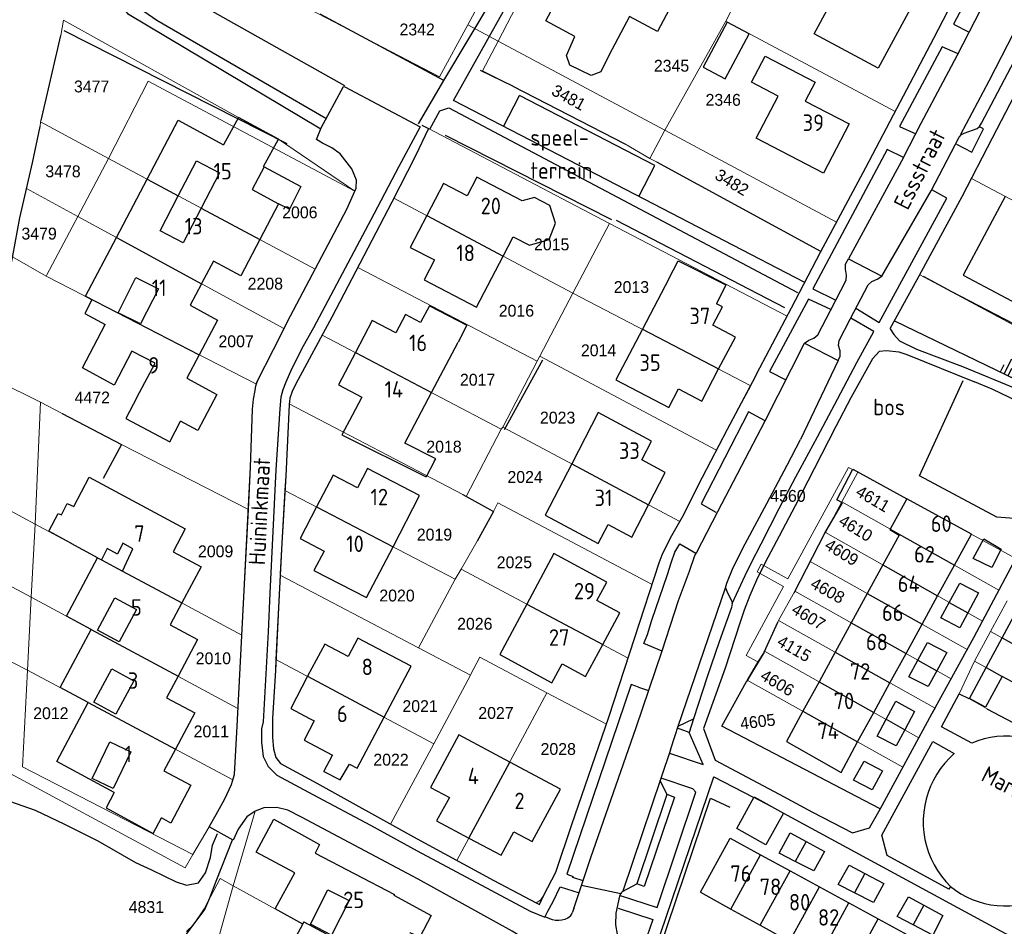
# Model space of a CAD drawing. Header units: metres. Extents: x 233874 to 239264, y 443832 to 448222.
# Tile 122 of 198: x 236333 to 236482, y 445679 to 445816. Entities that reach past the tile are written whole.
import ezdxf
from ezdxf.enums import TextEntityAlignment as Align

# ---------------------------------------------------------------- set-up
doc = ezdxf.new("R2010")
doc.units = ezdxf.units.M
doc.header["$MEASUREMENT"] = 0
for name, color, linetype in [('DAKRAND', 4, 'Continuous'), ('DAKRAND-BYG', 4, 'Continuous'), ('FUNKTIEAAND', 253, 'Continuous'), ('Goud-kadastrale grenzen', 13, 'Continuous'), ('HEG', 253, 'Continuous'), ('HEK', 253, 'Continuous'), ('HOOFDGEBOUW', 4, 'Continuous'), ('HUISNUMMER', 253, 'Continuous'), ('KANTVERH', 253, 'Continuous'), ('KNTONVERHARD', 253, 'Continuous'), ('MUUR', 253, 'Continuous'), ('OVLIJNOBJ', 253, 'Continuous'), ('RASTER', 253, 'Continuous'), ('SCHUTTING', 253, 'Continuous'), ('STRAATNAAM', 253, 'Continuous'), ('TALUD', 253, 'Continuous'), ('TUSSENMUUR', 253, 'Continuous')]:
    doc.layers.add(name, color=color, linetype=linetype)
doc.layers.add('G01 kadestrale perceelsgrens', color=73, linetype='Continuous', lineweight=0)
doc.layers.add('Z01 perceelnummer', color=73, linetype='Continuous', lineweight=13)
doc.styles.get("Standard").update_dxf_attribs({"font": 'iso.shx'})
doc.styles.add('Styledgn001', font='dgn001.shx')

# ---------------------------------------------------------------- blocks, each defined once
blk = doc.blocks.new('TA', base_point=(75009.5, 300012))
for p, q in [((75009.5, 300012.5), (75010, 300012.5)), ((75009.5, 300012.25), (75010.5, 300012.25)), ((75009.5, 300012), (75010, 300012)), ((75009.5, 300011.75), (75010.5, 300011.75)), ((75009.5, 300011.5), (75010, 300011.5))]:
    blk.add_line(p, q)
blk = doc.blocks.new('A$C1532452F')
at = {"layer": 'G01 kadestrale perceelsgrens'}
for p, q in [((236400.976, 445815.509), (236407.265, 445827.318)), ((236405.583, 445813.022), (236410.359, 445822.225)), ((236440.086, 445816.037), (236440.819, 445817.415)), ((236400.976, 445815.509), (236405.583, 445813.022)), ((236430.846, 445799.499), (236440.086, 445816.037)), ((236440.086, 445816.037), (236465.744, 445802.343)), ((236339.26, 445813.882), (236336.256, 445800.958)), ((236405.583, 445813.022), (236430.846, 445799.499)), ((236424.762, 445797.458), (236407.805, 445806.18)), ((236336.206, 445800.755), (236336.124, 445800.056)), ((236336.256, 445800.958), (236336.206, 445800.755)), ((236336.206, 445800.755), (236346.486, 445795.234)), ((236395.011, 445799.771), (236422.446, 445785.357)), ((236430.846, 445799.499), (236428.547, 445795.213)), ((236430.846, 445799.499), (236456.883, 445785.569)), ((236428.547, 445795.213), (236424.762, 445797.458)), ((236341.844, 445786.431), (236346.486, 445795.234)), ((236346.486, 445795.234), (236377.813, 445778.417)), ((236428.547, 445795.213), (236429.584, 445794.687)), ((236429.584, 445794.687), (236454.44, 445781.15)), ((236477.332, 445792.182), (236503.264, 445778.397)), ((236334.068, 445790.652), (236341.844, 445786.431)), ((236389.772, 445789.216), (236416.917, 445774.806)), ((236341.844, 445786.431), (236373.092, 445769.413)), ((236416.917, 445774.806), (236422.446, 445785.357)), ((236422.446, 445785.357), (236449.381, 445771.291)), ((236454.506, 445781.115), (236456.883, 445785.569)), ((236454.44, 445781.15), (236454.506, 445781.115)), ((236331.93, 445780.303), (236337.05, 445777.382)), ((236384.293, 445778.694), (236411.478, 445764.479)), ((236337.05, 445777.382), (236368.925, 445760.968)), ((236469.508, 445777.582), (236495.358, 445763.701)), ((236411.907, 445765.231), (236416.917, 445774.806)), ((236416.917, 445774.806), (236443.86, 445760.744)), ((236378.884, 445768.416), (236406.054, 445754.152)), ((236406.264, 445754.485), (236411.478, 445764.479)), ((236411.478, 445764.479), (236411.907, 445765.231)), ((236411.907, 445765.231), (236438.685, 445750.963)), ((236328.775, 445761.927), (236336.204, 445758.259)), ((236335.363, 445739.754), (236336.204, 445758.259)), ((236336.204, 445758.259), (236339.48, 445756.54)), ((236373.894, 445757.996), (236400.231, 445744.229)), ((236339.48, 445756.54), (236348.475, 445751.86)), ((236400.746, 445743.95), (236406.054, 445754.152)), ((236406.054, 445754.152), (236406.264, 445754.485)), ((236406.264, 445754.485), (236433.102, 445740.174)), ((236348.475, 445751.86), (236367.7, 445741.977)), ((236458.67, 445748.331), (236449.503, 445731.488)), ((236460.118, 445747.662), (236458.67, 445748.331)), ((236457.658, 445743.13), (236460.118, 445747.662)), ((236460.118, 445747.662), (236484.064, 445734.557)), ((236373.229, 445744.885), (236399.077, 445731.425)), ((236335.363, 445739.754), (236328.631, 445743.373)), ((236400.231, 445744.229), (236400.746, 445743.95)), ((236400.746, 445743.95), (236404.872, 445741.658)), ((236455.191, 445738.486), (236457.658, 445743.13)), ((236457.658, 445743.13), (236481.497, 445729.74)), ((236402.406, 445737.165), (236404.872, 445741.658)), ((236334.765, 445728.665), (236335.363, 445739.754)), ((236335.363, 445739.754), (236366.721, 445722.899)), ((236452.901, 445734.092), (236455.12, 445738.372)), ((236455.12, 445738.372), (236455.191, 445738.486)), ((236455.191, 445738.486), (236478.995, 445725.042)), ((236399.97, 445732.952), (236402.406, 445737.165)), ((236484.064, 445734.557), (236481.497, 445729.74)), ((236399.077, 445731.425), (236399.97, 445732.952)), ((236399.97, 445732.952), (236425.274, 445719.434)), ((236445.454, 445733.663), (236444.868, 445732.503)), ((236449.503, 445731.488), (236445.454, 445733.663)), ((236450.559, 445729.577), (236452.901, 445734.092)), ((236452.901, 445734.092), (236476.68, 445720.745)), ((236334.765, 445728.665), (236328.542, 445732.01)), ((236372.521, 445732.042), (236372.531, 445732.242)), ((236393.507, 445720.978), (236372.521, 445732.042)), ((236393.507, 445720.978), (236399.077, 445731.425)), ((236444.868, 445732.503), (236448.86, 445730.319)), ((236448.86, 445730.319), (236443.168, 445719.842)), ((236334.201, 445717.627), (236334.765, 445728.665)), ((236334.765, 445728.665), (236366.128, 445711.805)), ((236448.099, 445725.143), (236450.559, 445729.577)), ((236450.559, 445729.577), (236474.24, 445716.283)), ((236481.497, 445729.74), (236478.995, 445725.042)), ((236480.231, 445723.464), (236482.725, 445728.106)), ((236445.969, 445720.502), (236447.974, 445724.912)), ((236447.974, 445724.912), (236448.099, 445725.143)), ((236448.099, 445725.143), (236471.81, 445711.838)), ((236366.128, 445711.805), (236366.721, 445722.899)), ((236477.818, 445718.972), (236480.231, 445723.464)), ((236480.231, 445723.464), (236510.175, 445706.9)), ((236401.365, 445716.836), (236393.507, 445720.978)), ((236334.201, 445717.627), (236328.937, 445720.286)), ((236443.168, 445719.842), (236444.942, 445718.859)), ((236444.942, 445718.859), (236445.894, 445720.334)), ((236445.894, 445720.334), (236445.969, 445720.502)), ((236445.969, 445720.502), (236469.375, 445707.365)), ((236476.68, 445720.745), (236474.24, 445716.283)), ((236371.886, 445719.246), (236395.801, 445706.463)), ((236443.335, 445716.115), (236444.942, 445718.859)), ((236475.487, 445714.039), (236477.818, 445718.972)), ((236477.818, 445718.972), (236507.794, 445702.377)), ((236334.201, 445717.627), (236365.343, 445700.989)), ((236395.801, 445706.463), (236401.365, 445716.836)), ((236401.365, 445716.836), (236401.442, 445716.98)), ((236443.213, 445715.89), (236443.335, 445716.115)), ((236443.335, 445716.115), (236466.935, 445702.875)), ((236474.24, 445716.283), (236471.81, 445711.838)), ((236399.328, 445688.745), (236412.969, 445714.195)), ((236412.969, 445714.195), (236421.998, 445709.427)), ((236476.918, 445713.314), (236475.487, 445714.039)), ((236479.692, 445711.738), (236476.918, 445713.314)), ((236489.118, 445706.738), (236479.692, 445711.738)), ((236389.25, 445694.248), (236395.801, 445706.463)), ((236469.375, 445707.365), (236466.935, 445702.875)), ((236444.225, 445698.344), (236448.833, 445695.943)), ((236365.377, 445684.923), (236368.716, 445696.249)), ((236361.745, 445693.871), (236359.303, 445689.646)), ((236365.377, 445684.923), (236363.413, 445686.01)), ((236362.752, 445675.514), (236365.377, 445684.923))]:
    blk.add_line(p, q, dxfattribs=at)
at = {"layer": 'G01 kadestrale perceelsgrens', "flags": 128}
for points in [[(236372.123, 445820.451), (236396.676, 445807.582), (236400.976, 445815.509)], [(236465.744, 445802.343), (236471.633, 445813.456), (236474.4, 445818.821)], [(236383.842, 445790.242), (236372.249, 445798.148), (236366.192, 445801.422), (236339.668, 445816.204), (236339.26, 445813.882)], [(236407.805, 445806.18), (236403.186, 445808.521), (236405.583, 445813.022)], [(236346.486, 445795.234), (236352.522, 445806.95), (236383.842, 445790.242)], [(236477.332, 445792.182), (236480.503, 445798.341), (236484.913, 445806.819)], [(236456.883, 445785.569), (236461.302, 445793.851), (236465.49, 445801.863), (236465.744, 445802.343)], [(236336.124, 445800.056), (236334.983, 445794.563), (236334.068, 445790.652)], [(236389.772, 445789.216), (236393.06, 445795.612), (236395.011, 445799.771)], [(236469.508, 445777.582), (236475.938, 445789.473), (236477.332, 445792.182)], [(236334.068, 445790.652), (236333.04, 445786.229), (236331.93, 445780.303)], [(236383.842, 445790.242), (236382.625, 445787.516), (236377.813, 445778.417)], [(236384.293, 445778.694), (236389.452, 445788.593), (236389.772, 445789.216)], [(236341.844, 445786.431), (236337.14, 445777.588), (236337.05, 445777.382)], [(236373.092, 445769.413), (236374.08, 445771.359), (236377.813, 445778.417)], [(236378.884, 445768.416), (236380.36, 445771.146), (236384.293, 445778.694)], [(236449.381, 445771.291), (236445.231, 445763.465), (236444.205, 445761.387), (236443.86, 445760.744)], [(236368.925, 445760.968), (236369.064, 445761.37), (236371.494, 445766.267), (236373.092, 445769.413)], [(236373.894, 445757.996), (236374.008, 445758.838), (236374.345, 445759.883), (236374.833, 445760.923), (236378.884, 445768.416)], [(236367.7, 445741.977), (236368.02, 445748.379), (236368.32, 445757.221), (236368.472, 445758.724), (236368.717, 445760.024), (236368.841, 445760.724), (236368.925, 445760.968)], [(236438.685, 445750.963), (236440.339, 445754.175), (236443.86, 445760.744)], [(236373.229, 445744.885), (236373.358, 445747.091), (236373.873, 445757.837), (236373.894, 445757.996)], [(236433.102, 445740.174), (236433.501, 445740.878), (236436.571, 445746.859), (236438.685, 445750.963)], [(236372.531, 445732.242), (236372.759, 445736.852), (236373.229, 445744.885)], [(236366.721, 445722.899), (236367.085, 445729.701), (236367.7, 445741.977)], [(236404.872, 445741.658), (236405.519, 445742.982), (236428.924, 445730.623)], [(236428.924, 445730.623), (236429.996, 445733.905), (236430.438, 445735.097), (236431.683, 445737.67), (236433.102, 445740.174)], [(236371.886, 445719.246), (236372.278, 445727.111), (236372.521, 445732.042)], [(236425.274, 445719.434), (236426.292, 445722.564), (236428.924, 445730.623)], [(236478.995, 445725.042), (236477.684, 445722.581), (236476.68, 445720.745)], [(236401.442, 445716.98), (236402.82, 445719.562), (236412.969, 445714.195)], [(236421.998, 445709.427), (236422.361, 445710.475), (236425.274, 445719.434)], [(236371.886, 445719.246), (236371.803, 445717.57), (236371.357, 445710.343), (236371.358, 445707.377), (236371.502, 445705.662), (236371.861, 445704.344), (236372.585, 445703.464), (236378.065, 445700.461), (236389.25, 445694.248)], [(236359.303, 445689.646), (236333.468, 445702.965), (236334.201, 445717.627)], [(236466.935, 445702.875), (236463.497, 445696.552), (236463.477, 445696.514), (236463.378, 445696.614), (236439.492, 445709.132), (236443.213, 445715.89)], [(236365.343, 445700.989), (236365.585, 445701.788), (236365.984, 445709.117), (236366.128, 445711.805)], [(236471.81, 445711.838), (236471.343, 445710.984), (236469.375, 445707.365)], [(236399.328, 445688.745), (236404.924, 445685.718), (236411.351, 445682.334), (236412.017, 445682.713), (236412.496, 445683.501), (236414.321, 445686.958), (236416.73, 445694.22), (236421.998, 445709.427)], [(236327.681, 445703.994), (236358.108, 445687.644), (236359.303, 445689.646)], [(236365.343, 445700.989), (236365.132, 445700.294), (236364.097, 445697.965), (236362.813, 445695.695), (236361.745, 445693.871)], [(236429.359, 445675.195), (236438.279, 445701.436), (236444.225, 445698.344)], [(236368.716, 445696.249), (236370.039, 445696.707), (236372.004, 445696.792), (236373.7, 445696.382), (236375.776, 445695.306), (236393.463, 445685.905), (236407.681, 445678.029), (236408.913, 445677.283), (236409.116, 445677.111), (236409.105, 445677.025), (236406.819, 445673.381), (236406.345, 445672.743), (236405.284, 445671.119), (236401.139, 445666.072)], [(236448.833, 445695.943), (236484.843, 445676.428), (236487.222, 445680.779), (236489.697, 445681.512)], [(236389.25, 445694.248), (236392.725, 445692.318), (236399.328, 445688.745)], [(236363.413, 445686.01), (236360.981, 445681.397), (236359.306, 445678.959), (236358.337, 445677.962)], [(236365.377, 445684.923), (236375.948, 445679.073), (236376.128, 445679.419), (236401.139, 445666.072)]]:
    blk.add_lwpolyline(points, dxfattribs=at)
at = {"layer": 'G01 kadestrale perceelsgrens', "style": 'Styledgn001'}
for s, rotation, p in [('3481', 331.48564, (236416.282, 445804.477)), ('3482', 328.83955, (236441.025, 445791.607)), ('4611', 329.59863, (236462.401, 445743.604)), ('4610', 328.62461, (236459.794, 445739.162)), ('4609', 328.34739, (236457.67, 445735.494)), ('4608', 331.17411, (236455.546, 445729.701)), ('4607', 329.18343, (236452.65, 445725.743)), ('4115', 329.6736, (236450.465, 445720.886)), ('4606', 329.26185, (236447.919, 445715.702)), ('4605', 6.78077, (236444.926, 445709.813))]:
    blk.add_text(s, height=1.8, rotation=rotation, dxfattribs=at).set_placement(p, align=Align.MIDDLE_CENTER)
at = {"layer": 'Z01 perceelnummer', "linetype": 'Continuous', "lineweight": 13, "style": 'Styledgn001'}
for s, p in [('2342', (236393.293, 445814.78)), ('2345', (236431.86, 445809.281)), ('3477', (236343.934, 445806.138)), ('2346', (236439.695, 445804.109)), ('3478', (236339.593, 445793.267)), ('2006', (236375.507, 445787.043)), ('3479', (236335.976, 445783.822)), ('2015', (236413.693, 445782.187)), ('2208', (236370.273, 445776.234)), ('2013', (236425.774, 445775.718)), ('2016', (236408.343, 445772.13)), ('2007', (236365.843, 445767.494)), ('2014', (236420.798, 445766.121)), ('2017', (236402.457, 445761.66)), ('4472', (236344.036, 445758.964)), ('2023', (236414.592, 445755.917)), ('2018', (236397.36, 445751.51)), ('2024', (236409.661, 445746.915)), ('4560', (236449.513, 445744.044)), ('2019', (236395.918, 445738.176)), ('2009', (236362.738, 445735.637)), ('2025', (236408.034, 445733.974)), ('2020', (236390.238, 445728.927)), ('2026', (236402.03, 445724.646)), ('2010', (236362.393, 445719.415)), ('2012', (236337.754, 445711.079)), ('2021', (236393.732, 445712.155)), ('2027', (236405.243, 445711.124)), ('2011', (236362.079, 445708.322)), ('2028', (236414.683, 445705.653)), ('2022', (236389.328, 445704.034)), ('4831', (236352.235, 445681.688))]:
    blk.add_text(s, height=1.8, dxfattribs=at).set_placement(p, align=Align.MIDDLE_CENTER)

msp = doc.modelspace()

# ---------------------------------------------------------------- linework, layer by layer
at = {"layer": 'DAKRAND'}
for p, q in [((236363.34, 445793.03), (236360.56, 445787.68)), ((236395.94, 445749.35), (236394.67, 445746.95)), ((236340.86, 445736.84), (236340.84, 445736.81)), ((236340.13, 445725.79), (236344.83, 445734.67)), ((236345.43, 445734.34), (236348.61, 445732.63)), ((236463.9, 445733.57), (236461.54, 445729.24)), ((236461.54, 445729.24), (236459.1, 445724.78)), ((236459.1, 445724.78), (236456.67, 445720.33)), ((236456.67, 445720.33), (236454.23, 445715.86)), ((236454.23, 445715.86), (236451.79, 445711.37)), ((236451.79, 445711.37), (236449.27, 445706.77)), ((236436.24, 445683.92), (236440.87, 445681.37)), ((236440.87, 445681.37), (236445.31, 445678.92)), ((236445.31, 445678.92), (236449.76, 445676.46))]:
    msp.add_line(p, q, dxfattribs=at)
for points in [[(236422.42, 445810.96), (236421.13, 445808.35), (236419.69, 445807.8), (236416.43, 445809.36), (236415.92, 445810.85), (236417.21, 445813.72)], [(236357.08, 445789.55), (236359.83, 445794.85), (236363.34, 445793.03)], [(236370.09, 445793.94), (236375.66, 445790.99), (236373.95, 445787.51), (236372.29, 445788.33)], [(236360.56, 445787.68), (236357.84, 445782.44), (236354.33, 445784.26), (236357.08, 445789.55)], [(236407.86, 445783.33), (236410.35, 445782.05), (236413.29, 445782.95), (236414.27, 445785.4), (236413.4, 445788.11), (236411.07, 445789.29), (236409.23, 445788.79)], [(236431.46, 445776.96), (236432.85, 445779.71), (236440.09, 445776.06), (236438.7, 445773.17)], [(236350.65, 445777.17), (236354.05, 445775.47), (236351.33, 445770.15), (236347.98, 445771.8), (236350.65, 445777.17)], [(236395.14, 445772.87), (236400.8, 445769.93), (236399.5, 445767.38)], [(236350.81, 445758.96), (236353.56, 445764.18), (236350.05, 445765.99), (236347.35, 445760.84)], [(236383.44, 445756.24), (236381.87, 445753.32), (236394.67, 445746.95)], [(236395.94, 445749.35), (236396.11, 445749.67), (236391.44, 445752.04)], [(236340.13, 445737.23), (236337.46, 445738.71), (236338.87, 445741.38), (236339.38, 445741.16), (236340.22, 445742.9), (236341.22, 445742.42), (236343.57, 445746.9), (236344.9, 445746.18)], [(236464.98, 445738.92), (236466.37, 445738.1), (236463.9, 445733.57)], [(236344.83, 445734.67), (236344.38, 445734.91), (236340.84, 445736.81)], [(236348.61, 445732.63), (236350.2, 445736.01), (236348.66, 445736.87), (236347.85, 445735.18), (236346.3, 445736.06), (236345.43, 445734.34)], [(236350.74, 445726.81), (236348.12, 445721.91), (236344.82, 445723.67), (236347.44, 445728.57), (236350.74, 445726.81)], [(236350.35, 445716), (236347.63, 445710.94), (236344.29, 445712.74), (236347.01, 445717.79), (236350.35, 445716)], [(236347.18, 445699.65), (236344, 445701.18), (236346.68, 445706.75), (236349.86, 445705.22), (236347.18, 445699.65)], [(236379.14, 445702.24), (236381.64, 445700.96), (236383.04, 445703.34)], [(236347.34, 445699.07), (236346.13, 445696.73), (236353.26, 445692.83), (236354.52, 445695.21)], [(236374.73, 445686.85), (236368.89, 445690.02), (236371.55, 445695.02), (236378.47, 445691.16), (236377.81, 445689.86)], [(236382.99, 445682.66), (236380.32, 445677.44), (236377.1, 445679.09), (236379.76, 445684.31), (236382.99, 445682.66)], [(236389.78, 445683.47), (236395.4, 445680.41), (236393.68, 445677.1), (236392.23, 445677.79), (236392.18, 445677.68)]]:
    msp.add_lwpolyline(points, dxfattribs=at)
at = {"layer": 'DAKRAND-BYG'}
for p, q in [((236478.38, 445729.33), (236476.77, 445726.3)), ((236481.99, 445722.49), (236484.49, 445727.13)), ((236479.56, 445718.01), (236481.99, 445722.49)), ((236473.62, 445720.3), (236472.07, 445717.5)), ((236477.03, 445713.31), (236479.56, 445718.01)), ((236468.71, 445711.33), (236467.22, 445708.58)), ((236452.25, 445691.63), (236455.03, 445690.1)), ((236461.18, 445686.79), (236464.06, 445685.24)), ((236470.11, 445681.96), (236472.98, 445680.38))]:
    msp.add_line(p, q, dxfattribs=at)
for points in [[(236440.28, 445815.9), (236436.66, 445809.06), (236440.01, 445807.28), (236443.63, 445814.13), (236440.28, 445815.9)], [(236481.85, 445735.98), (236480.43, 445733.16), (236477.61, 445734.53), (236479.23, 445737.51), (236481.85, 445735.98)], [(236473.96, 445727.88), (236475.55, 445730.8), (236478.38, 445729.33)], [(236476.77, 445726.3), (236475.57, 445724.03), (236472.69, 445725.55), (236473.96, 445727.88)], [(236469.21, 445719.11), (236470.69, 445721.83), (236473.62, 445720.3)], [(236486.66, 445719.91), (236484.25, 445715.45), (236482.01, 445716.66), (236482, 445716.66)], [(236472.07, 445717.5), (236470.76, 445715.11), (236467.83, 445716.58), (236469.21, 445719.11)], [(236482, 445716.66), (236479.48, 445711.98), (236477.03, 445713.31)], [(236464.4, 445710.16), (236465.88, 445712.9), (236468.71, 445711.33)], [(236467.22, 445708.58), (236465.9, 445706.14), (236463.02, 445707.61), (236464.4, 445710.16)], [(236463.85, 445702.35), (236462.27, 445699.48), (236459.45, 445700.95), (236461.07, 445703.83), (236463.85, 445702.35)], [(236448.83, 445695.93), (236446.15, 445691.13), (236441.76, 445693.61), (236444.39, 445698.41), (236448.83, 445695.93)], [(236450.6, 445688.61), (236448.17, 445689.84), (236449.84, 445692.96), (236452.25, 445691.63)], [(236455.03, 445690.1), (236453.46, 445687.18), (236450.6, 445688.61)], [(236459.58, 445683.86), (236457.14, 445685.12), (236458.81, 445688.05), (236461.18, 445686.79)], [(236464.06, 445685.24), (236462.48, 445682.36), (236459.58, 445683.86)], [(236468.48, 445678.98), (236466.06, 445680.26), (236467.79, 445683.24), (236470.11, 445681.96)], [(236472.98, 445680.38), (236471.46, 445677.4), (236468.48, 445678.98)]]:
    msp.add_lwpolyline(points, dxfattribs=at)
at = {"layer": 'HEG'}
for p, q in [((236397.36, 445807.02), (236378.59, 445817.09)), ((236336.26, 445800.96), (236339.26, 445813.88)), ((236339.74, 445814.62), (236373.52, 445797.49)), ((236407.8, 445806.18), (236402.91, 445808.54)), ((236407.8, 445806.18), (236424.76, 445797.46)), ((236397.55, 445798.75), (236422.75, 445785.98)), ((236406.55, 445754.12), (236412.34, 445764.69)), ((236450.46, 445729.35), (236455.12, 445738.37)), ((236445.89, 445720.33), (236447.97, 445724.91))]:
    msp.add_line(p, q, dxfattribs=at)
for points in [[(236470.01, 445777.39), (236474.3, 445775.06), (236492.99, 445765.35), (236494, 445764.88), (236494.7, 445764.9), (236495.44, 445764.96), (236496.13, 445765.28), (236496.47, 445765.73), (236502.99, 445777.88)], [(236400.23, 445744.23), (236404.87, 445741.66), (236402.41, 445737.16)], [(236463.38, 445696.61), (236439.49, 445709.13), (236443.21, 445715.89)], [(236453.9, 445662.05), (236429.91, 445674.97), (236437.76, 445698.19), (236440.68, 445696.82)]]:
    msp.add_lwpolyline(points, dxfattribs=at)
at = {"layer": 'HEK'}
msp.add_line((236429.58, 445794.69), (236454.44, 445781.15), dxfattribs=at)
at = {"layer": 'HOOFDGEBOUW'}
for p, q in [((236452.14, 445803.93), (236458.79, 445800.46)), ((236370, 445793.99), (236370.09, 445793.94)), ((236347.69, 445783.25), (236352.34, 445792.1)), ((236372.29, 445788.33), (236369.45, 445782.94)), ((236342.99, 445774.32), (236347.69, 445783.25)), ((236369.45, 445782.94), (236369.44, 445782.91)), ((236406.35, 445780.42), (236407.86, 445783.33)), ((236360.6, 445776.24), (236360.59, 445776.22)), ((236431.46, 445776.96), (236427.45, 445769.31)), ((236343.99, 445773.76), (236342.92, 445771.71)), ((236342.92, 445771.71), (236345.99, 445770.04)), ((236395.14, 445772.87), (236393.82, 445770.36)), ((236393.82, 445770.36), (236391.55, 445771.55)), ((236395.47, 445759.71), (236399.5, 445767.38)), ((236391.44, 445752.04), (236395.47, 445759.71)), ((236428.38, 445742.7), (236430.92, 445747.61)), ((236389.64, 445736.34), (236393.67, 445744.08)), ((236467.54, 445743.61), (236465.02, 445739)), ((236465.02, 445739), (236464.98, 445738.92)), ((236340.86, 445736.84), (236340.13, 445737.23)), ((236472.2, 445728.88), (236474.75, 445733.53)), ((236469.85, 445724.58), (236472.2, 445728.88)), ((236421.43, 445721.49), (236424.02, 445726.3)), ((236467.41, 445720.12), (236469.85, 445724.58)), ((236464.98, 445715.67), (236467.41, 445720.12)), ((236388.29, 445710.48), (236392.38, 445718.23)), ((236462.53, 445711.21), (236464.98, 445715.67)), ((236460.08, 445706.72), (236462.53, 445711.21)), ((236379.14, 445702.24), (236380.44, 445704.71)), ((236415.04, 445699.57), (236407.33, 445703.67)), ((236445.37, 445689.62), (236449.83, 445687.18)), ((236449.83, 445687.18), (236454.28, 445684.75)), ((236454.28, 445684.75), (236458.74, 445682.32)), ((236458.74, 445682.32), (236463.2, 445679.89)), ((236463.2, 445679.89), (236467.65, 445677.45)), ((236371.42, 445670.69), (236375.95, 445679.07))]:
    msp.add_line(p, q, dxfattribs=at)
for points in [[(236417.21, 445813.72), (236412.79, 445816.07), (236417.01, 445824.04), (236424.71, 445819.96), (236426.59, 445823.51), (236432.79, 445820.22), (236429.74, 445814.47), (236425.48, 445816.73), (236422.42, 445810.96)], [(236468.4, 445818.53), (236463.21, 445808.89), (236453.49, 445814.12), (236458.68, 445823.76), (236468.4, 445818.53)], [(236448.02, 445804.67), (236444, 445806.77), (236446.07, 445810.74), (236453.64, 445806.79), (236452.14, 445803.93)], [(236458.79, 445800.46), (236454.9, 445793), (236444.71, 445798.32), (236448.02, 445804.67)], [(236352.34, 445792.1), (236357.04, 445801.02), (236363.95, 445797.28)], [(236370, 445793.99), (236372.25, 445798.15), (236366.19, 445801.42), (236363.95, 445797.28)], [(236370.09, 445793.94), (236368.28, 445790.5), (236372.29, 445788.33)], [(236409.23, 445788.79), (236402.32, 445792.38), (236400.86, 445789.56), (236397.27, 445791.42), (236394.75, 445786.57)], [(236482.42, 445789.47), (236476.06, 445777.5), (236487.48, 445771.43), (236493.84, 445783.41)], [(236394.75, 445786.57), (236392.23, 445781.72), (236395.9, 445779.82), (236394.33, 445776.79), (236402.31, 445772.65), (236406.35, 445780.42)], [(236369.44, 445782.91), (236366.54, 445777.41), (236362.4, 445779.66), (236360.6, 445776.24)], [(236360.59, 445776.22), (236358.87, 445772.96), (236363.02, 445770.71), (236360.24, 445765.44)], [(236343.99, 445773.76), (236342.98, 445774.31), (236342.99, 445774.32)], [(236438.99, 445763.29), (236441.54, 445768.14), (236438.13, 445769.93), (236439.6, 445772.73), (236438.7, 445773.17)], [(236391.55, 445771.55), (236390.08, 445768.75), (236386.48, 445770.64), (236383.92, 445765.77)], [(236347.35, 445760.84), (236342.53, 445763.46), (236345.99, 445770.04)], [(236427.45, 445769.31), (236423.42, 445761.66), (236431.46, 445757.44), (236432.94, 445760.26), (236436.43, 445758.42), (236438.99, 445763.29)], [(236383.92, 445765.77), (236381.36, 445760.9), (236384.91, 445759.03), (236383.44, 445756.24)], [(236360.24, 445765.44), (236358.38, 445761.91), (236362.93, 445759.44), (236360.05, 445753.95), (236357.42, 445755.37)], [(236350.81, 445758.96), (236349.12, 445755.77), (236355.79, 445752.26), (236357.42, 445755.37)], [(236430.92, 445747.61), (236427.37, 445749.51), (236428.84, 445752.34), (236420.75, 445756.68), (236416.73, 445748.91)], [(236393.67, 445744.08), (236385.74, 445748.19), (236384.23, 445745.28), (236380.55, 445747.19), (236378.04, 445742.38)], [(236416.73, 445748.91), (236412.71, 445741.13), (236420.75, 445736.83), (236422.23, 445739.7), (236425.83, 445737.78), (236428.38, 445742.7)], [(236344.9, 445746.18), (236358.13, 445739.06), (236356.28, 445735.58), (236360.52, 445733.3), (236357.59, 445727.81)], [(236474.75, 445733.53), (236477.32, 445738.24), (236467.54, 445743.61)], [(236378.04, 445742.38), (236375.55, 445737.57), (236379.18, 445735.68), (236377.65, 445732.75), (236385.63, 445728.61), (236389.64, 445736.34)], [(236424.02, 445726.3), (236420.55, 445728.16), (236422.06, 445730.97), (236414.04, 445735.29), (236409.93, 445727.63)], [(236357.59, 445727.81), (236355.83, 445724.49), (236360, 445722.24), (236357.05, 445716.69)], [(236409.93, 445727.63), (236405.81, 445719.97), (236413.73, 445715.71), (236415.28, 445718.58), (236418.84, 445716.67), (236421.43, 445721.49)], [(236343.86, 445723.78), (236343.86, 445723.78), (236340.13, 445725.79)], [(236343.4, 445712.71), (236343.41, 445712.72), (236339.18, 445714.99), (236343.86, 445723.78)], [(236392.38, 445718.23), (236384.32, 445722.47), (236382.85, 445719.68), (236379.27, 445721.57), (236376.69, 445716.68)], [(236357.05, 445716.69), (236355.31, 445713.42), (236359.56, 445711.13), (236356.64, 445705.64)], [(236376.69, 445716.68), (236374.12, 445711.79), (236376.95, 445710.3)], [(236347.34, 445699.07), (236338.64, 445703.76), (236343.4, 445712.71)], [(236383.04, 445703.34), (236384.21, 445702.73), (236388.29, 445710.48)], [(236376.95, 445710.3), (236377.7, 445709.91), (236376.15, 445706.97), (236380.44, 445704.71)], [(236407.33, 445703.67), (236399.61, 445707.78), (236395.3, 445699.84), (236398.18, 445698.31), (236396.25, 445694.75), (236401.15, 445692.14)], [(236449.27, 445706.77), (236457.56, 445702.11), (236460.08, 445706.72)], [(236356.64, 445705.64), (236354.89, 445702.36), (236359, 445700.15), (236355.96, 445694.43), (236354.52, 445695.21)], [(236401.15, 445692.14), (236406.04, 445689.54), (236407.97, 445693.09), (236410.73, 445691.62), (236415.04, 445699.57)], [(236436.24, 445683.92), (236440.73, 445692.15), (236445.37, 445689.62)], [(236377.81, 445689.86), (236389.84, 445683.58), (236389.78, 445683.47)], [(236375.95, 445679.07), (236371.77, 445681.39), (236374.73, 445686.85)]]:
    msp.add_lwpolyline(points, dxfattribs=at)
at = {"layer": 'KANTVERH'}
for p, q in [((236397.36, 445807.02), (236407.18, 445823.55)), ((236393.48, 445800.48), (236397.36, 445807.02)), ((236406.39, 445800.08), (236408.81, 445804.77)), ((236429.33, 445794.15), (236408.81, 445804.77)), ((236426.9, 445789.46), (236429.33, 445794.15)), ((236426.84, 445715.04), (236428.39, 445714.51)), ((236471.49, 445706.78), (236474.73, 445704.97)), ((236431.71, 445705.51), (236424.49, 445684.07)), ((236431.14, 445698.79), (236430.15, 445700.89)), ((236426.63, 445685.26), (236431.14, 445698.67)), ((236431.14, 445698.67), (236431.14, 445698.79)), ((236424.42, 445684.03), (236426.59, 445685.18)), ((236424.15, 445683.7), (236418.22, 445684.94)), ((236424.03, 445683.33), (236424.17, 445683.75)), ((236417.05, 445681.48), (236416.8, 445680.82)), ((236412.63, 445680.17), (236412.64, 445680.18)), ((236413.79, 445679.72), (236412.64, 445680.18))]:
    msp.add_line(p, q, dxfattribs=at)
for points in [[(236433.5, 445740.88), (236436.57, 445746.86), (236440.34, 445754.17), (236444.2, 445761.39), (236445.23, 445763.47), (236450.07, 445772.58), (236454.44, 445781), (236461.3, 445793.85), (236465.49, 445801.86), (236471.63, 445813.46), (236477.25, 445824.34), (236482.58, 445834.22), (236485.77, 445840.17), (236487.54, 445843.5), (236488.88, 445845.77), (236490.01, 445848.23), (236491.59, 445851.06), (236492.11, 445852.11), (236492.93, 445852.93)], [(236467.05, 445795.38), (236469.7, 445800.57), (236475.18, 445810.85), (236478.74, 445817.8), (236482.74, 445825.41), (236485.32, 445830.16), (236486.98, 445833.63), (236488.74, 445836.66), (236490.46, 445839.78), (236491.81, 445841.61), (236492.43, 445842.62), (236493.01, 445843.58), (236493.64, 445844.44)], [(236471.24, 445790.3), (236475.47, 445798.47), (236475.81, 445798.87), (236476.25, 445799.08), (236478.18, 445799.78), (236478.57, 445800.09), (236478.86, 445800.59), (236486.81, 445815.66), (236487, 445815.96), (236486.99, 445816.11), (236486.45, 445818.19), (236486.23, 445818.83), (236486.42, 445819.23), (236488.85, 445823.82), (236491.38, 445828.56), (236493.62, 445832.69), (236494.81, 445834.81), (236495.95, 445836.93), (236497.11, 445838.55), (236498.08, 445839.72), (236499.34, 445841.04)], [(236465.02, 445769.41), (236469.12, 445776.87), (236475.94, 445789.47), (236480.5, 445798.34), (236489.26, 445815.17), (236492.4, 445821.07), (236494.79, 445825.41), (236496.93, 445829.59), (236498.69, 445832.86), (236500.22, 445835.24), (236501.87, 445837.22), (236503.91, 445839.36)], [(236484.94, 445829.45), (236482.57, 445830.59), (236474.62, 445815.57), (236476.99, 445814.38)], [(236451.96, 445776.47), (236427.79, 445789), (236398.78, 445804.02), (236406.59, 445817.89), (236407.68, 445817.55), (236410.1, 445822.14)], [(236475.71, 445798.92), (236480, 445806.99), (236483.8, 445814.39), (236486.14, 445818.63)], [(236475.32, 445811.11), (236472.91, 445812.14), (236466.43, 445800.09), (236468.89, 445798.96)], [(236366.16, 445693.52), (236365.4, 445691.84), (236361.74, 445693.87), (236362.81, 445695.7), (236364.1, 445697.97), (236365.13, 445700.29), (236365.58, 445701.79), (236365.98, 445709.12), (236367.08, 445729.7), (236368.02, 445748.38), (236368.32, 445757.22), (236368.47, 445758.72), (236368.72, 445760.02), (236368.84, 445760.72), (236369.06, 445761.37), (236371.49, 445766.27), (236374.08, 445771.36), (236382.63, 445787.52), (236384.04, 445790.69), (236384.08, 445791.94), (236383.39, 445793.63), (236381.6, 445795.9), (236380.38, 445796.85), (236378.94, 445797.55), (236378.05, 445798.08), (236378.72, 445799.87), (236382.1, 445806.14), (236382.35, 445806.09), (236393.76, 445800.01), (236390.49, 445793.99), (236386.73, 445786.77), (236377.59, 445769.53)], [(236395.21, 445799.66), (236396.71, 445802.43), (236398.08, 445802.89), (236450.95, 445774.89)], [(236394.02, 445800.26), (236395.01, 445799.77), (236393.06, 445795.61), (236389.45, 445788.59), (236380.36, 445771.15), (236374.83, 445760.92), (236374.35, 445759.88), (236374.01, 445758.84), (236373.87, 445757.84), (236373.36, 445747.09), (236372.76, 445736.85), (236372.28, 445727.11), (236371.8, 445717.57), (236371.36, 445710.34), (236371.36, 445707.38), (236371.5, 445705.66), (236371.86, 445704.34), (236372.58, 445703.46), (236378.07, 445700.46), (236392.73, 445692.32), (236404.92, 445685.72), (236411.35, 445682.33)], [(236475.05, 445797.41), (236477.37, 445796.18), (236479.18, 445799.7), (236478.53, 445800.01)], [(236467.05, 445795.38), (236464.57, 445796.57), (236453.28, 445775.45), (236456.77, 445773.74)], [(236467.05, 445795.38), (236458.69, 445780.01), (236463.76, 445777.38), (236471.24, 445790.3)], [(236459.82, 445772.5), (236463.36, 445770.36), (236473.6, 445789.22), (236471.31, 445790.44)], [(236452.03, 445767.21), (236452.66, 445767.67), (236453.43, 445767.95), (236454.04, 445768.48), (236455.95, 445772.16), (236458.33, 445776.74), (236458.39, 445777.52), (236458.23, 445778.41), (236458.25, 445779.19), (236458.69, 445780.01)], [(236457.14, 445764.56), (236457.45, 445765.22), (236457.42, 445766.02), (236457.17, 445766.85), (236457.28, 445767.61), (236458.96, 445770.85), (236461.66, 445776.05), (236462.21, 445776.58), (236463.06, 445776.9), (236463.76, 445777.38)], [(236456.03, 445772.32), (236452.62, 445773.89), (236446.71, 445762.9), (236449.2, 445761.63)], [(236441.03, 445727.73), (236443.02, 445731.96), (236443.97, 445733.92), (236445.45, 445736.79), (236448.2, 445742.13), (236450.73, 445746.92), (236453.97, 445753.02), (236457.02, 445758.71), (236459.97, 445764.26), (236462.54, 445769), (236459.04, 445770.99)], [(236377.59, 445769.53), (236375.99, 445766.77), (236374.26, 445763.26), (236373.39, 445761.27), (236372.95, 445760.13), (236372.61, 445759.04), (236372.45, 445757.23), (236371.88, 445748), (236370.94, 445729.27), (236370.7, 445723.44), (236369.93, 445709.79), (236369.69, 445708.69), (236369.67, 445706.68), (236369.95, 445704.51), (236370.71, 445703.02), (236372.02, 445701.67), (236377.5, 445698.77), (236386.2, 445694.1), (236393.31, 445690.23)], [(236465.02, 445769.36), (236465.54, 445768.52), (236466.41, 445767.55), (236468.98, 445766.32), (236475.96, 445763.65), (236484.3, 445760.22), (236486.72, 445759.08), (236488.51, 445757.18), (236489.75, 445755.22), (236491.28, 445751.52), (236492.36, 445750.05), (236493.67, 445749.29), (236496.47, 445748.76), (236499.62, 445748.04), (236503.28, 445746.83), (236507.15, 445745.28), (236510.68, 445743.48), (236515.27, 445740.95), (236519.41, 445738.21), (236520.61, 445737.99), (236521.8, 445738.47), (236523.05, 445740.29), (236526.65, 445747.89)], [(236446.04, 445755.41), (236452.03, 445767.21), (236457.14, 445764.56), (236451.42, 445752.61)], [(236463.41, 445765.98), (236462.34, 445764.81), (236459.05, 445758.91), (236456.77, 445754.58), (236453.49, 445748.13), (236450.63, 445742.54), (236448.2, 445737.95), (236446.06, 445733.92), (236444.73, 445731.25), (236443.74, 445728.94), (236442.85, 445726.72), (236442.2, 445724.72), (236439.98, 445717.9)], [(236463.41, 445765.98), (236464.45, 445766.11), (236466.3, 445765.9), (236467.55, 445765.48), (236477.81, 445761.35)], [(236490.15, 445748.81), (236489.86, 445750.59), (236489.31, 445752.57), (236488.22, 445754.64), (236487.19, 445756.05), (236486.22, 445757.08), (236484.9, 445758.04), (236483.09, 445758.94), (236480.47, 445760.22), (236477.81, 445761.35)], [(236446.04, 445755.41), (236443.55, 445756.78), (236436.33, 445742.84), (236438.6, 445741.56)], [(236417.05, 445681.48), (236417.72, 445683.42), (236419.63, 445689.19), (236426.48, 445708.93), (236430.45, 445720.56), (236432.92, 445728.17), (236434.58, 445732.64), (236435.41, 445734.98), (236435.63, 445735.42), (236438.86, 445741.65), (236446.04, 445755.41)], [(236440.03, 445730.09), (236440.26, 445730.79), (236441.2, 445733.16), (236443.01, 445736.78), (236446.3, 445742.88), (236449.39, 445748.68), (236451.42, 445752.61)], [(236448.2, 445698.79), (236453.24, 445696.07), (236459.28, 445692.93), (236461.9, 445693.69), (236463.48, 445696.51), (236471.34, 445710.98), (236477.68, 445722.58), (236484.21, 445734.83), (236484.7, 445735.29), (236485.41, 445736.65), (236488.85, 445742.7), (236489.7, 445744.37), (236490.12, 445745.72), (236490.24, 445746.92), (236490.15, 445748.81)], [(236412.5, 445683.5), (236414.32, 445686.96), (236416.73, 445694.22), (236422.36, 445710.47), (236426.29, 445722.56), (236430, 445733.91), (236430.44, 445735.1), (236431.68, 445737.67), (236433.5, 445740.88)], [(236430.42, 445720.47), (236427.67, 445721.66), (236428.22, 445723), (236428.89, 445725.19), (236431.24, 445732.1), (236431.8, 445733.89), (236432.36, 445735.53), (236433.11, 445736.77), (236435.56, 445735.38)], [(236432.87, 445709.12), (236440.03, 445730.09), (236440.24, 445729.6), (236440.98, 445728.02), (236441.03, 445727.73), (236440.95, 445727.13), (236439.08, 445721.91), (236437.27, 445716.59), (236435.18, 445710.22)], [(236439.98, 445717.9), (236436.69, 445708.77), (236438.49, 445703.97), (236448.2, 445698.79)], [(236426.84, 445715.04), (236425.75, 445715.42), (236415.98, 445686.65), (236416.96, 445686.31)], [(236477.38, 445706.53), (236472.78, 445709.02), (236475.49, 445714.04), (236476.92, 445713.31)], [(236431.71, 445705.51), (236432.4, 445707.72), (236432.87, 445709.12), (236435.18, 445710.22), (236434.52, 445708.17), (236432.76, 445708.8)], [(236431.54, 445705.01), (236436.68, 445703.29), (236434.52, 445708.17)], [(236493.61, 445701.09), (236493.1, 445701.93), (236492.52, 445702.73), (236491.88, 445703.48), (236491.18, 445704.18), (236490.43, 445704.83), (236489.63, 445705.41), (236488.8, 445705.93), (236487.92, 445706.39), (236487.01, 445706.77), (236486.07, 445707.09), (236485.12, 445707.33), (236484.14, 445707.49), (236483.16, 445707.58), (236482.17, 445707.59), (236481.19, 445707.53), (236480.21, 445707.39), (236479.25, 445707.18), (236478.3, 445706.89), (236477.38, 445706.53)], [(236474.16, 445684.82), (236473.89, 445684.41), (236464.53, 445689.51), (236463.76, 445692.59), (236471.49, 445706.78)], [(236474.73, 445704.97), (236473.98, 445704.27), (236473.29, 445703.51), (236472.65, 445702.7), (236472.07, 445701.84), (236471.57, 445700.95), (236471.12, 445700.02), (236470.76, 445699.06), (236470.46, 445698.07), (236470.24, 445697.07), (236470.09, 445696.05), (236470.02, 445695.02), (236470.03, 445693.99), (236470.12, 445692.97), (236470.28, 445691.95), (236470.52, 445690.95), (236470.84, 445689.97), (236471.22, 445689.01), (236471.68, 445688.09), (236472.21, 445687.21), (236472.8, 445686.36), (236473.45, 445685.57), (236474.16, 445684.82)], [(236424.07, 445683.46), (236429.66, 445681.63), (236435.54, 445699.1), (236435.08, 445699.63), (236430.27, 445701.23)], [(236428.36, 445672.24), (236438.28, 445701.44), (236444.23, 445698.34)], [(236431.14, 445698.79), (236432.29, 445698.37), (236427.7, 445684.79), (236426.59, 445685.18)], [(236408.91, 445677.28), (236407.68, 445678.03), (236393.46, 445685.91), (236375.78, 445695.31), (236373.7, 445696.38), (236372, 445696.79), (236370.04, 445696.71), (236368.72, 445696.25), (236367.48, 445695.39), (236366.16, 445693.52)], [(236448.83, 445695.94), (236484.84, 445676.43), (236487.22, 445680.78), (236490.4, 445681.72), (236520.83, 445665.02)], [(236393.31, 445690.23), (236410.45, 445681.05), (236412.63, 445680.17)], [(236418.45, 445685.64), (236416.91, 445686.17), (236416.96, 445686.31)], [(236426.59, 445685.18), (236426.62, 445685.21), (236426.63, 445685.26)], [(236412.64, 445680.18), (236412.68, 445680.27), (236413.11, 445681.06), (236413.92, 445682.54), (236415, 445684.77), (236417.86, 445683.83)], [(236424.42, 445684.03), (236424.27, 445683.91), (236424.17, 445683.75)], [(236474.16, 445684.82), (236474.93, 445684.23), (236475.74, 445683.7), (236476.58, 445683.23), (236477.46, 445682.83), (236478.37, 445682.5), (236479.3, 445682.23), (236480.25, 445682.04), (236481.21, 445681.91), (236482.18, 445681.86), (236483.15, 445681.88), (236484.11, 445681.97), (236485.07, 445682.14), (236486, 445682.38), (236486.92, 445682.68), (236487.82, 445683.05), (236488.68, 445683.49), (236489.51, 445684)], [(236411.35, 445682.33), (236411.86, 445682.07), (236412.5, 445683.5)], [(236503.86, 445633.73), (236500.6, 445634.1), (236497.69, 445634.88), (236496.29, 445635.44), (236494.07, 445636.68), (236487.31, 445640.4), (236474.1, 445647.55), (236459.58, 445655.36), (236433.72, 445669.33), (236427.32, 445672.81), (236426.36, 445673.53), (236425.18, 445674.7), (236424.3, 445676.07), (236423.67, 445677.55), (236423.44, 445678.99), (236423.49, 445680.78), (236424.03, 445683.33), (236424.03, 445683.33)], [(236416.54, 445680.29), (236416.69, 445680.55), (236416.8, 445680.82)], [(236423.77, 445681.53), (236429.04, 445679.82), (236426.76, 445673.23)], [(236416.54, 445680.29), (236416.14, 445680.02), (236415.7, 445679.82), (236415.23, 445679.68), (236414.75, 445679.62), (236414.26, 445679.64), (236413.79, 445679.72)]]:
    msp.add_lwpolyline(points, dxfattribs=at)
at = {"layer": 'KNTONVERHARD'}
for points in [[(236338.79, 445880.24), (236339.07, 445878.16), (236339.18, 445876.95), (236339.39, 445876.95), (236340.74, 445865.08), (236341.73, 445857.15), (236342.8, 445850.07), (236344.07, 445840.12), (236344.91, 445832.35), (236345.6, 445825.94), (236346.33, 445822.09), (236347.12, 445820.2), (236347.58, 445819.08), (236348.85, 445817.83), (236349.38, 445817.21), (236378.71, 445799.72)], [(236351.17, 445818), (236353.82, 445816.2), (236379.47, 445801.35)]]:
    msp.add_lwpolyline(points, dxfattribs=at)
at = {"layer": 'MUUR'}
msp.add_line((236423.48, 445785.85), (236448.98, 445772.61), dxfattribs=at)
at = {"layer": 'OVLIJNOBJ'}
msp.add_line((236465.68, 445770.6), (236499.07, 445754.4), dxfattribs=at)
for points in [[(236344.85, 445877.82), (236347.16, 445840.77), (236349.09, 445824.97), (236382.26, 445806.29)], [(236330.24, 445770.38), (236331.26, 445776.63), (236333.04, 445786.23), (236334.98, 445794.56), (236336.12, 445800.06)], [(236485.64, 445737.55), (236485.12, 445740.53), (236481.18, 445740.83), (236469.44, 445747.07), (236476.06, 445761.56)], [(236326.77, 445702.15), (236326.35, 445700.25), (236326.02, 445699.26), (236326.31, 445698.99), (236327.01, 445698.97), (236331.5, 445697.76), (236335.38, 445696.37), (236339.83, 445694.26), (236344.87, 445691.73), (236350.6, 445688.46), (236353.02, 445687.33), (236356.73, 445685.49), (236358.33, 445684.98), (236360.15, 445685.37), (236361.2, 445686.85), (236361.94, 445689.19), (236362.26, 445691.09), (236363.02, 445692.82)], [(236348.49, 445603.15), (236336.99, 445609.06), (236329.82, 445612.72), (236326.12, 445614.71), (236325.05, 445632.3), (236325.22, 445634.1), (236325.71, 445635.44), (236329.99, 445642.94), (236334.45, 445651.34), (236336.65, 445655.54), (236337.56, 445656.92), (236338.55, 445658.04), (236342.76, 445661.87), (236351.65, 445670.67), (236356.8, 445675.53), (236361.12, 445681.32), (236361.88, 445683.1), (236362.82, 445685.59), (236365.3, 445691.89)]]:
    msp.add_lwpolyline(points, dxfattribs=at)
at = {"layer": 'RASTER'}
msp.add_line((236479.69, 445711.74), (236489.12, 445706.74), dxfattribs=at)
msp.add_lwpolyline([(236339.48, 445756.54), (236348.48, 445751.86), (236345.68, 445746.67)], dxfattribs=at)
at = {"layer": 'SCHUTTING'}
msp.add_line((236445.89, 445720.33), (236443.21, 445715.89), dxfattribs=at)
msp.add_lwpolyline([(236455.12, 445738.37), (236457.77, 445743.01), (236456.94, 445743.46), (236459.34, 445748.08), (236467.54, 445743.61)], dxfattribs=at)
at = {"layer": 'TUSSENMUUR'}
for p, q in [((236352.34, 445792.1), (236357.08, 445789.55)), ((236360.56, 445787.68), (236369.44, 445782.91)), ((236394.75, 445786.57), (236406.35, 445780.42)), ((236347.69, 445783.25), (236360.59, 445776.22)), ((236342.99, 445774.32), (236360.24, 445765.44)), ((236427.45, 445769.31), (236438.99, 445763.29)), ((236383.92, 445765.77), (236395.47, 445759.71)), ((236416.73, 445748.91), (236428.38, 445742.7)), ((236378.04, 445742.38), (236389.64, 445736.34)), ((236465.02, 445739), (236474.75, 445733.53)), ((236344.83, 445734.67), (236345.43, 445734.34)), ((236463.9, 445733.57), (236472.2, 445728.88)), ((236348.61, 445732.63), (236357.59, 445727.81)), ((236461.54, 445729.24), (236469.85, 445724.58)), ((236409.93, 445727.63), (236421.43, 445721.49)), ((236473.96, 445727.88), (236476.77, 445726.3)), ((236459.1, 445724.78), (236467.41, 445720.12)), ((236343.86, 445723.78), (236357.05, 445716.69)), ((236481.99, 445722.49), (236486.66, 445719.91)), ((236456.67, 445720.33), (236464.98, 445715.67)), ((236469.21, 445719.11), (236472.07, 445717.5)), ((236479.56, 445718.01), (236482, 445716.66)), ((236376.69, 445716.68), (236388.29, 445710.48)), ((236454.23, 445715.86), (236462.53, 445711.21)), ((236343.4, 445712.71), (236356.64, 445705.64)), ((236451.79, 445711.37), (236460.08, 445706.72)), ((236464.4, 445710.16), (236467.22, 445708.58)), ((236401.15, 445692.14), (236407.33, 445703.67)), ((236452.25, 445691.63), (236450.6, 445688.61)), ((236440.86, 445681.37), (236445.37, 445689.62)), ((236445.31, 445678.92), (236449.83, 445687.18)), ((236461.18, 445686.79), (236459.58, 445683.86)), ((236449.76, 445676.46), (236454.28, 445684.75)), ((236454.21, 445674.01), (236458.74, 445682.32)), ((236470.11, 445681.96), (236468.48, 445678.98)), ((236458.65, 445671.56), (236463.2, 445679.89))]:
    msp.add_line(p, q, dxfattribs=at)
msp.add_lwpolyline([(236375.95, 445679.07), (236376.13, 445679.42), (236389.31, 445672.38)], dxfattribs=at)

# ---------------------------------------------------------------- block references
at = {"layer": 'Goud-kadastrale grenzen', "linetype": 'Continuous'}
msp.add_blockref('A$C1532452F', (0, 0), dxfattribs=at)
at = {"layer": 'TALUD', "xscale": 2.58, "yscale": 2.58, "rotation": 63.01759999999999}
msp.add_blockref('TA', (236482.88, 445762.25), dxfattribs=at)

# ---------------------------------------------------------------- texts
at = {"layer": 'FUNKTIEAAND'}
for s, p in [('speel-', (236410.46, 445797.15)), ('terrein', (236410.46, 445792.15)), ('bos', (236462.44, 445756.27))]:
    msp.add_text(s, height=2.5, dxfattribs=at).set_placement(p)
at = {"layer": 'HUISNUMMER'}
for s, p in [('39', (236451.75, 445799.39)), ('15', (236362.42, 445792.04)), ('20', (236402.92, 445786.77)), ('13', (236358.05, 445783.7)), ('18', (236399.23, 445779.64)), ('11', (236353.05, 445774.36)), ('37', (236434.58, 445770.08)), ('16', (236392.06, 445765.99)), ('9', (236352.54, 445762.59)), ('35', (236427, 445763)), ('14', (236388.35, 445758.95)), ('33', (236423.89, 445749.65)), ('12', (236386.22, 445742.62)), ('31', (236420.19, 445742.5)), ('60', (236471.17, 445738.58)), ('7', (236350.4, 445737.08)), ('10', (236382.54, 445735.53)), ('62', (236468.62, 445733.94)), ('64', (236466.16, 445729.47)), ('29', (236417.06, 445728.35)), ('5', (236349.92, 445725.87)), ('66', (236463.77, 445725.08)), ('27', (236413.27, 445721.32)), ('68', (236461.33, 445720.63)), ('8', (236384.88, 445716.86)), ('72', (236458.89, 445716.17)), ('3', (236349.43, 445714.78)), ('70', (236456.44, 445711.69)), ('6', (236381.13, 445709.73)), ('74', (236453.96, 445707.15)), ('1', (236348.92, 445703.65)), ('4', (236400.96, 445700.31)), ('2', (236408.04, 445696.53)), ('76', (236440.78, 445685.51)), ('78', (236445.23, 445683.51)), ('25', (236382.08, 445681.52)), ('80', (236449.66, 445681.17)), ('82', (236454.06, 445678.86))]:
    msp.add_text(s, height=2.5, dxfattribs=at).set_placement(p)
at = {"layer": 'STRAATNAAM'}
for s, rotation, p in [('Essstraat', 63.2298, (236467.68, 445787.25)), ('Huininkmaat', 87.1891, (236370.22, 445733.5)), ('Marishof', 332.8451, (236478.62, 445700.94))]:
    msp.add_text(s, height=2.5, rotation=rotation, dxfattribs=at).set_placement(p)

doc.saveas('drawing.dxf')
